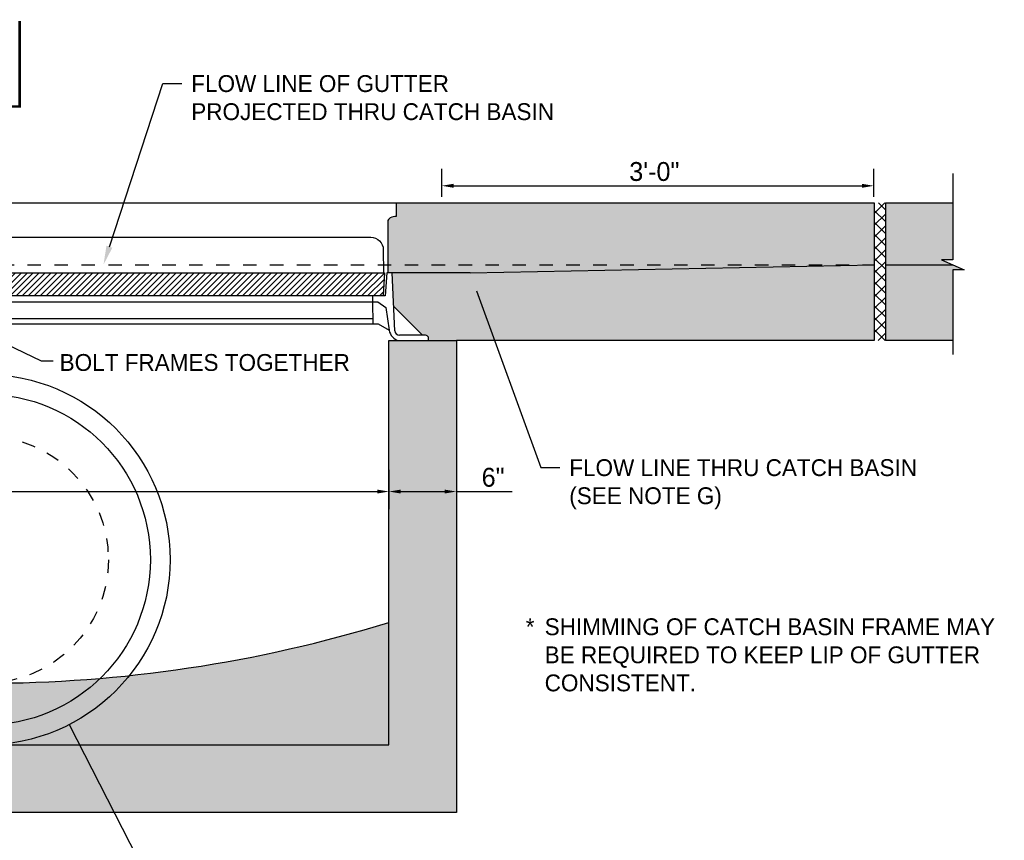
# Model space of a CAD drawing. Header units: feet. Extents: x 6 to 231, y 4 to 30.
# Tile 36 of 67: x 107.21 to 114.52, y 12.28 to 18.37. Entities that reach past the tile are written whole.
import ezdxf
from ezdxf import colors
from ezdxf.entities.mleader import LeaderData, LeaderLine
from ezdxf.math import Vec2, Vec3

# ---------------------------------------------------------------- set-up
doc = ezdxf.new("R2010")
doc.units = ezdxf.units.FT
doc.header["$MEASUREMENT"] = 0
for name, pattern in [('B', [0.3, 0.25, -0.05]), ('F', [0.15000000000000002, 0.1, -0.05]), ('PHANTOM2', [1.25, 0.625, -0.125, 0.125, -0.125, 0.125, -0.125])]:
    doc.linetypes.add(name, pattern=pattern)
for name, color, linetype in [('DETAIL-HATCH-SOLID', 255, 'Continuous'), ('DETAILS', 1, 'Continuous'), ('HATCH', 247, 'Continuous'), ('P-HATCH', 247, 'Continuous'), ('PHANTOM', 7, 'PHANTOM2'), ('text', 9, 'Continuous')]:
    doc.layers.add(name, color=color, linetype=linetype)
doc.styles.add('Slanted-Normal', font='font31.shx', dxfattribs={"height": 0.14})
doc.styles.get("Standard").update_dxf_attribs({"font": 'arial.ttf'})
doc.dimstyles.new('COEC', dxfattribs={"dimscale": 13.9, "dimtxt": 0.18, "dimasz": 0.18, "dimexe": 0.18, "dimexo": 0.0625, "dimgap": 0.09, "dimtad": 1, "dimzin": 0, "dimdsep": 46, "dimtxsty": 'Standard', "dimcen": 0.09, "dimclrd": 256, "dimclre": 256, "dimclrt": 256, "dimaunit": 1, "dimadec": 4, "dimazin": 0, "dimtfac": 1, "dimtofl": 0, "dimtmove": 0, "dimatfit": 3, "dimfxl": 1, "dimtolj": 1, "dimtzin": 0, "dimlwd": -1, "dimlwe": -1, "dimarcsym": 0})
doc.dimstyles.get("Standard").update_dxf_attribs({"dimtxt": 0.18, "dimasz": 0.18, "dimexe": 0.18, "dimexo": 0.0625, "dimgap": 0.09, "dimtad": 0, "dimtih": 1, "dimtoh": 1, "dimdec": 4, "dimzin": 0, "dimdsep": 46, "dimtxsty": 'Standard', "dimcen": 0.09, "dimadec": 0, "dimazin": 0, "dimtfac": 1, "dimtdec": 4, "dimtofl": 0, "dimtmove": 0, "dimatfit": 3, "dimfxl": 1, "dimtolj": 1, "dimtzin": 0, "dimarcsym": 0})
pattern_1 = [(49.99999999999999, (-144.9219420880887, 4.235840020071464), (0.1793150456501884, -0.01568803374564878), [0.01875, -0.20625]), (355, (-144.9219420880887, 4.235840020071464), (-0.03468783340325, 0.188048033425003), [0.015, -0.165]), (100.45144446, (-144.9069991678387, 4.234532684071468), (0.144627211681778, 0.1723599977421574), [0.01593504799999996, -0.1752855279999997]), (46.18420000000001, (-144.9219420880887, 4.285840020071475), (0.2668103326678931, -0.04137982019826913), [0.028125, -0.309375]), (96.63563549, (-144.8997079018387, 4.282391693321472), (0.2336654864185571, 0.2435296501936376), [0.0239025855, -0.26292844]), (351.1841639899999, (-144.9219420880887, 4.285840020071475), (0.2336654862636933, 0.2435296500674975), [0.0225, -0.24750000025]), (21, (-144.8969420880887, 4.273340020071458), (0.1492267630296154, -0.1006547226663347), [0.01875, -0.20625]), (326.0000000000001, (-144.8969420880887, 4.273340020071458), (0.06082883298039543, 0.1812875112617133), [0.015, -0.165]), (71.45144474, (-144.8845065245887, 4.264952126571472), (0.2100555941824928, 0.08063278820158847), [0.0159350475, -0.175285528]), (37.50000000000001, (-144.9219420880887, 4.235840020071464), (0.003039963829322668, 0.08322346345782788), [0, -0.163, 0, -0.1675, 0, -0.165625]), (7.499999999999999, (-144.9219420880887, 4.235840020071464), (0.06576738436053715, 0.09860292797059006), [0, -0.0955, 0, -0.15925, 0, -0.063125]), (327.5, (-144.9776920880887, 4.235840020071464), (0.1334556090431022, -0.005638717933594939), [0, -0.0625, 0, -0.195, 0, -0.25875]), (317.5, (-145.0026920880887, 4.235840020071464), (0.1457965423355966, 0.02502624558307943), [0, -0.08125, 0, -0.1295, 0, -0.18375])]

# ---------------------------------------------------------------- blocks, each defined once
blk = doc.blocks.new('*D51')
at = {"layer": 'Defpoints', "color": 0, "linetype": 'Continuous', "transparency": 16777216}
for p in [(113.5508759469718, 17.13557643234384), (110.3434052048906, 17.01012270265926), (113.5508759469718, 17.01012270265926)]:
    blk.add_point(p, dxfattribs=at)
at = {"layer": 'text', "color": 0, "linetype": 'Continuous', "lineweight": -2, "transparency": 16777216}
for p, q in [((110.3434052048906, 17.05387270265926), (110.3434052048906, 17.26157643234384)), ((113.5508759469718, 17.05387270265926), (113.5508759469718, 17.26157643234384)), ((110.4309052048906, 17.13557643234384), (113.4633759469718, 17.13557643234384))]:
    blk.add_line(p, q, dxfattribs=at)
at = {"layer": 'text', "color": 0, "linetype": 'Continuous', "transparency": 16777216}
for points in [[(110.4309052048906, 17.15015976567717), (110.4309052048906, 17.12099309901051), (110.3434052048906, 17.13557643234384)], [(113.4633759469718, 17.15015976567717), (113.4633759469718, 17.12099309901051), (113.5508759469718, 17.13557643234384)]]:
    blk.add_solid(points, dxfattribs=at)
at = {"layer": 'text', "color": 0, "linetype": 'Continuous', "transparency": 16777216, "insert": (111.9212046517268, 17.24057643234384), "char_height": 0.14, "attachment_point": 5, "style": 'Slanted-Normal'}
blk.add_mtext('\\A1;3\'-0"', dxfattribs=at)
blk = doc.blocks.new('*D52')
at = {"layer": 'Defpoints', "color": 0, "linetype": 'Continuous', "transparency": 16777216}
for p in [(103.951392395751, 15.07108447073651), (109.9513744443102, 15.07081993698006), (109.9513744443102, 14.86652407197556)]:
    blk.add_point(p, dxfattribs=at)
at = {"layer": 'text', "color": 0, "linetype": 'Continuous', "lineweight": -2, "transparency": 16777216}
for p, q in [((103.951392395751, 15.02733447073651), (103.951392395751, 14.73527407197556)), ((109.9513744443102, 15.02706993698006), (109.9513744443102, 14.73527407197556)), ((104.038892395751, 14.86652407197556), (109.8638744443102, 14.86652407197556))]:
    blk.add_line(p, q, dxfattribs=at)
at = {"layer": 'text', "color": 0, "linetype": 'Continuous', "transparency": 16777216}
for points in [[(104.038892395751, 14.88110740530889), (104.038892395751, 14.85194073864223), (103.951392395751, 14.86652407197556)], [(109.8638744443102, 14.88110740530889), (109.8638744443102, 14.85194073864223), (109.9513744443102, 14.86652407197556)]]:
    blk.add_solid(points, dxfattribs=at)
at = {"layer": 'text', "color": 0, "linetype": 'Continuous', "transparency": 16777216, "insert": (106.9513744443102, 15.00214907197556), "char_height": 0.14, "attachment_point": 5, "style": 'Slanted-Normal'}
blk.add_mtext('\\A1;6\'-0"', dxfattribs=at)
blk = doc.blocks.new('*D60')
at = {"layer": 'Defpoints', "color": 0, "linetype": 'Continuous', "transparency": 16777216}
for p in [(110.4513744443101, 14.86652407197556), (109.9513744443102, 14.77463756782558), (110.4513744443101, 14.77463756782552)]:
    blk.add_point(p, dxfattribs=at)
at = {"layer": 'text', "color": 0, "linetype": 'Continuous', "lineweight": -2, "transparency": 16777216}
for p, q in [((110.0388744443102, 14.86652407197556), (110.3638744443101, 14.86652407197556)), ((110.4513744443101, 14.86652407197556), (110.8665966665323, 14.86652407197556))]:
    blk.add_line(p, q, dxfattribs=at)
at = {"layer": 'text', "color": 0, "linetype": 'Continuous', "transparency": 16777216}
for points in [[(110.0388744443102, 14.88110740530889), (110.0388744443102, 14.85194073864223), (109.9513744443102, 14.86652407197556)], [(110.3638744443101, 14.88110740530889), (110.3638744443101, 14.85194073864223), (110.4513744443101, 14.86652407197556)]]:
    blk.add_solid(points, dxfattribs=at)
at = {"layer": 'text', "color": 0, "linetype": 'Continuous', "transparency": 16777216, "insert": (110.7243744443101, 14.97152407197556), "char_height": 0.14, "attachment_point": 5, "style": 'Slanted-Normal'}
blk.add_mtext('\\A1;6"', dxfattribs=at)
blk = doc.blocks.new('_None')

msp = doc.modelspace()

# ---------------------------------------------------------------- hatches: boundary and pattern name
at = {"layer": 'DETAIL-HATCH-SOLID'}
h = msp.add_hatch(color=256, dxfattribs=at)
h.dxf.hatch_style = 1
h.paths.add_polyline_path([(100.1845732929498, 17.01012270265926), (99.68456914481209, 17.01012270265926), (99.68456108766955, 16.58721136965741), (99.76873550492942, 16.58721136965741), (99.60041108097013, 16.51303403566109), (99.68457329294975, 16.51303403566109), (99.6845732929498, 15.98759980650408), (100.1845732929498, 15.98759980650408)])
edge = h.paths.add_edge_path()
edge.add_arc((103.8506647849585, 16.86754167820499), 0.02982201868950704, 351.7794126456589, 408.4837359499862)
edge.add_arc((103.8257858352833, 16.83943722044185), 0.06735630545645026, 48.4837359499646, 88.5761151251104)
edge.add_line((103.8274595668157, 16.90677272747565), (103.8176923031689, 16.9070155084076))
edge.add_line((103.8176923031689, 16.9070155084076), (103.8176923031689, 17.01012270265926))
edge.add_line((103.8176923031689, 17.01012270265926), (100.2679066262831, 17.01012270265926))
edge.add_line((100.2679066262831, 17.01012270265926), (100.2679066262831, 15.98759980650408))
edge.add_line((100.2679066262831, 15.98759980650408), (103.4513744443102, 15.98759980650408))
edge.add_line((103.4513744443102, 15.98759980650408), (103.5780488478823, 15.98759980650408))
edge.add_line((103.5780488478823, 15.98759980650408), (103.5780488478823, 16.0117098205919))
edge.add_arc((103.5940453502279, 16.0117098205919), 0.0159965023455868, 69.25149551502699, 180, ccw=False)
edge.add_line((103.5997123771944, 16.02666886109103), (103.6217655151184, 16.02674594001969))
edge.add_line((103.6217655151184, 16.02674594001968), (103.835610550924, 16.24059097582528))
edge.add_line((103.835610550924, 16.24059097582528), (103.8467513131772, 16.48854187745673))
edge.add_line((103.8467513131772, 16.48854187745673), (103.8801803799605, 16.48854187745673))
edge.add_line((103.8801803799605, 16.48854187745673), (103.8801803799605, 16.8632775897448))
edge = h.paths.add_edge_path()
edge.add_line((113.5540213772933, 17.01012270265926), (110.0042357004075, 17.01012270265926))
edge.add_line((110.0042357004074, 17.01012270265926), (110.0042357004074, 16.90630549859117))
edge.add_arc((109.9961421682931, 16.83943722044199), 0.06735630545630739, 83.09866460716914, 131.5162640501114)
edge.add_arc((109.9712632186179, 16.86754167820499), 0.02982201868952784, 131.5162640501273, 188.2205873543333)
edge.add_line((109.9417476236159, 16.8632775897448), (109.9417476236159, 16.48854187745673))
edge.add_line((109.9417476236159, 16.48854187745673), (109.9751766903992, 16.48854187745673))
edge.add_line((109.9751766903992, 16.48854187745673), (109.9863174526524, 16.24059097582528))
edge.add_line((109.9863174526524, 16.24059097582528), (110.200162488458, 16.02674594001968))
edge.add_line((110.200162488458, 16.02674594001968), (110.222215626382, 16.02666886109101))
edge.add_arc((110.2278826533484, 16.0117098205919), 0.01599650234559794, 0, 110.74850448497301, ccw=False)
edge.add_line((110.243879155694, 16.0117098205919), (110.243879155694, 15.98759980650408))
edge.add_line((110.243879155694, 15.98759980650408), (110.4513744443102, 15.98759980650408))
edge.add_line((110.4513744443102, 15.98759980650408), (113.5540213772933, 15.98759980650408))
edge.add_line((113.5540213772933, 15.98759980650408), (113.5540213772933, 17.01012270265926))
h.paths.add_polyline_path([(114.1373547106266, 16.51303403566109), (114.2215169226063, 16.51303403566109), (114.0531924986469, 16.58721136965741), (114.1373669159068, 16.58721136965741), (114.1373588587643, 17.01012270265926), (113.6373547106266, 17.01012270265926), (113.6373547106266, 15.98759980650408), (114.1373547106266, 15.98759980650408)])
at = {"layer": 'P-HATCH', "linetype": 'Continuous'}
h = msp.add_hatch(dxfattribs=at)
h.set_pattern_fill('ANSI37', color=256, scale=0.5)
h.set_pattern_definition([(45, (-65.46549132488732, 2.490345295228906), (-0.04419417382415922, 0.04419417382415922), []), (135, (-65.46549132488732, 2.490345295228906), (-0.04419417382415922, -0.04419417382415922), [])])
h.paths.add_polyline_path([(113.6373547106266, 17.01012270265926), (113.5540213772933, 17.01012270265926), (113.5540213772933, 15.98759980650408), (113.6373547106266, 15.98759980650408)])
h = msp.add_hatch(dxfattribs=at)
h.set_pattern_fill('ANSI31', color=256, scale=0.25)
h.set_pattern_definition([(45, (-77.74727892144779, 1.533886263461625), (-0.02209708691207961, 0.02209708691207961), [])])
h.paths.add_polyline_path([(109.9178895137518, 16.48854187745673), (106.9879541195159, 16.48854187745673), (106.9996722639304, 16.32021998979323), (109.9077209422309, 16.32021998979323)])
h = msp.add_hatch(dxfattribs=at)
h.set_pattern_fill('AR-CONC', color=256, scale=0.025)
h.set_pattern_definition(pattern_1)
h.paths.add_polyline_path([(110.4513744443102, 12.98585826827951), (110.4513744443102, 15.48759980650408), (110.4513744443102, 15.98759980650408), (110.3465260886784, 15.98759980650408), (110.1262490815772, 15.98692749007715), (110.0236021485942, 15.98692749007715), (109.9513744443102, 15.98759980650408), (109.9513744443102, 12.98585826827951), (106.9513744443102, 12.98585826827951), (103.9513744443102, 12.98585826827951), (103.9513744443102, 15.98759980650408), (103.4513744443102, 15.98759980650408), (103.4513744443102, 15.48759980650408), (103.4513744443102, 12.98585826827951), (103.4513744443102, 12.48585826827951), (110.4513744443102, 12.48585826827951)])
h = msp.add_hatch(dxfattribs=at)
h.set_pattern_fill('AR-CONC', color=256, scale=0.025)
h.set_pattern_definition(pattern_1)
edge = h.paths.add_edge_path()
edge.add_arc((106.9513744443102, 23.65132527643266), 10.20664134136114, 252.9068371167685, 287.0931628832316, ccw=False)
edge.add_line((103.9513744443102, 13.89553071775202), (103.9513744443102, 12.98585826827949))
edge.add_line((103.9513744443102, 12.98585826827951), (106.9513744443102, 12.98585826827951))
edge.add_line((106.9513744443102, 12.98585826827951), (109.9513744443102, 12.98585826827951))
edge.add_line((109.9513744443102, 12.98585826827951), (109.9513744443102, 13.89553071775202))

# ---------------------------------------------------------------- linework, layer by layer
at = {"layer": 'DETAILS'}
for p, q in [((114.1373547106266, 17.22785428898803), (114.1373669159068, 16.58721136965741)), ((114.0531924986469, 16.58721136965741), (114.2215169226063, 16.51303403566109)), ((114.1373669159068, 16.58721136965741), (114.0531924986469, 16.58721136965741)), ((114.1373547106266, 16.51303403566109), (114.1373547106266, 15.88278289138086)), ((114.2215169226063, 16.51303403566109), (114.1373547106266, 16.51303403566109))]:
    msp.add_line(p, q, dxfattribs=at)
at = {"layer": 'DETAILS', "linetype": 'Continuous'}
for p, q in [((103.9513744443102, 12.98585826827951), (109.9513744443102, 12.98585826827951)), ((110.4513744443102, 12.48585826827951), (103.4513744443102, 12.48585826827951))]:
    msp.add_line(p, q, dxfattribs=at)
for points in [[(110.0042357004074, 17.01012270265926), (113.5540213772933, 17.01012270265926)], [(113.5540213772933, 17.01012270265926), (113.5540213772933, 15.98759980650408)], [(113.6373547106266, 17.01012270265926), (114.1373547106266, 17.01012270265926)], [(113.6373547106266, 17.01012270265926), (113.6373547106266, 15.98759980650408)], [(110.5539968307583, 16.48854187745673), (113.5540213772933, 16.55012270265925)], [(113.6373547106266, 16.55012270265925), (114.1373547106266, 16.55012270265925)], [(110.5539968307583, 16.48854187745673), (109.9417476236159, 16.48854187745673)], [(106.9513744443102, 12.98585826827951), (109.9513744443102, 12.98585826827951), (109.9513744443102, 15.98759980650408), (110.4513744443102, 15.98759980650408), (110.4513744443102, 12.48585826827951)], [(113.5540213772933, 15.98759980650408), (110.4513744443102, 15.98759980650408)], [(114.1373547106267, 15.98759980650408), (113.6373547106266, 15.98759980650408)]]:
    msp.add_lwpolyline(points, dxfattribs=at)
at = {"layer": 'DETAILS', "color": 247, "linetype": 'F', "ltscale": 0.1}
msp.add_lwpolyline([(100.2679066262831, 16.55012270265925), (113.5540213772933, 16.55012270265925)], dxfattribs=at)
at = {"layer": 'DETAILS', "linetype": 'Continuous'}
for radius in [1.375000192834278, 1.228333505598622]:
    msp.add_circle((106.9513744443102, 14.36085846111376), radius, dxfattribs=at)
at = {"layer": 'DETAILS', "linetype": 'F', "ltscale": 0.0625}
msp.add_circle((106.9513744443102, 14.36085846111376), 0.9166667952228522, dxfattribs=at)
at = {"layer": 'DETAILS', "linetype": 'Continuous'}
msp.add_arc((106.9513744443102, 23.64019276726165), 10.19600110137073, 252.8884495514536, 287.1115504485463, dxfattribs=at)
at = {"layer": 'HATCH', "linetype": 'Continuous'}
for points in [[(106.9109640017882, 16.48854187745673), (106.9109640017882, 17.01012270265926), (110.0042357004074, 17.01012270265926), (110.0042357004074, 16.9070155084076), (109.9944684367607, 16.90677272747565, 0.176742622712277), (109.9514962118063, 16.88987143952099, 0.2525947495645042), (109.9417476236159, 16.8632775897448), (109.9417476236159, 16.48854187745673)], [(106.9908305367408, 16.48854187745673), (106.9904194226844, 16.67900514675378, -0.353731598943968), (107.0890716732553, 16.75391411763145), (109.8167527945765, 16.75391411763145, -0.3966130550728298), (109.9093830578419, 16.66163868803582), (109.9108904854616, 16.48854187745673)]]:
    msp.add_lwpolyline(points, format="xyb", dxfattribs=at)
for points in [[(106.9879541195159, 16.48854187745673), (109.9178895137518, 16.48854187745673)], [(109.9178895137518, 16.48854187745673), (109.9077209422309, 16.32021998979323)], [(109.829153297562, 16.31887535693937), (107.0735710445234, 16.31887535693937)], [(107.0731239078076, 16.27452114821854), (109.8296004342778, 16.27452114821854)], [(109.8296004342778, 16.27452114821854), (109.8312509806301, 16.1107934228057)], [(110.200162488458, 16.02674594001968), (109.9863174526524, 16.24059097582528)], [(107.0731239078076, 16.15090830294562), (109.830846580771, 16.15090830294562)]]:
    msp.add_lwpolyline(points, dxfattribs=at)
for centre, radius, start, end in [((110.0441934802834, 16.07642102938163), 0.09183189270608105, 188.2317647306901, 257.0424820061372), ((110.0300648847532, 16.06367512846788), 0.03633453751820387, 186.2715240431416, 269.6744350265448), ((110.2194208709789, 15.99945555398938), 0.02735643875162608, 26.61211650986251, 84.13638797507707)]:
    msp.add_arc(centre, radius, start, end, dxfattribs=at)
at = {"layer": 'P-HATCH', "linetype": 'Continuous'}
for p, q in [((109.9361263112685, 16.48854187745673), (109.9236324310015, 16.31982780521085)), ((109.9751766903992, 16.48854187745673), (109.9361263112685, 16.48854187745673)), ((109.993947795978, 16.05970593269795), (109.9751766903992, 16.48854187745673)), ((109.9236324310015, 16.31982780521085), (109.829153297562, 16.31887535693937)), ((109.829153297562, 16.31887535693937), (109.8296004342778, 16.27452114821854)), ((109.8296004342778, 16.27452114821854), (109.8673819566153, 16.27452114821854)), ((109.8673819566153, 16.27452114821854), (109.9279464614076, 16.23190375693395)), ((109.9279464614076, 16.23190375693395), (109.9533077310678, 16.06327275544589)), ((107.0353423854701, 16.1107934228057), (109.8707808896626, 16.1107934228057)), ((109.8707808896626, 16.1107934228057), (109.9533077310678, 16.06327275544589)), ((110.222215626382, 16.02666886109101), (110.0298584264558, 16.02734117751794)), ((110.243879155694, 15.98759980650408), (110.243879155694, 16.0117098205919)), ((110.0236021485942, 15.98692749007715), (110.243879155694, 15.98759980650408)), ((110.1262490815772, 15.98692749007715), (110.3465260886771, 15.98759980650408))]:
    msp.add_line(p, q, dxfattribs=at)
at = {"layer": 'PHANTOM', "linetype": 'B'}
msp.add_lwpolyline([(106.7562933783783, 17.72344929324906, 0.01875000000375, 0.01875000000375, 0), (107.2097350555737, 17.72344929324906, 0.01875000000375, 0.01875000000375, 0), (107.2097350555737, 18.35870556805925, 0, 0, 0)], format="xyseb", dxfattribs=at)

# ---------------------------------------------------------------- texts
at = {"layer": 'text', "char_height": 0.125, "attachment_point": 1, "style": 'Slanted-Normal'}
for s, insert, width in [('BOLT FRAMES TOGETHER', (107.5062286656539, 15.88680682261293), 3.290191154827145), ('*', (110.9666321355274, 13.92524344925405), 2.740488), ('SHIMMING OF CATCH BASIN FRAME MAY BE REQUIRED TO KEEP LIP OF GUTTER CONSISTENT.', (111.1071321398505, 13.92567664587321), 3.507674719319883)]:
    msp.add_mtext(s, dxfattribs=dict(at, insert=insert, width=width))

# ---------------------------------------------------------------- dimensions: what is measured, and where the dimension line sits
at = {"layer": 'text', "linetype": 'Continuous'}
for base, p1, p2, angle, text, override, picture, middle in [((113.5508759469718, 17.13557643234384), (110.3434052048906, 17.01012270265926), (113.5508759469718, 17.01012270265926), 0, '3\'-0"', {"dimscale": 0.7, "dimtxt": 0.125, "dimasz": 0.125, "dimgap": 0.05, "dimtad": 1, "dimtih": 0, "dimtoh": 0, "dimtxsty": 'Slanted-Normal', "dimse1": 0, "dimse2": 0}, '*D51', (111.9212046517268, 17.13557643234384)), ((110.4513744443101, 14.86652407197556), (109.9513744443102, 14.77463756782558), (110.4513744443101, 14.77463756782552), 359.99999999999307, '6"', {"dimscale": 0.7, "dimtxt": 0.125, "dimasz": 0.125, "dimgap": 0.05, "dimtad": 1, "dimtih": 0, "dimtoh": 0, "dimtxsty": 'Slanted-Normal', "dimse1": 1, "dimse2": 1}, '*D60', (110.7243744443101, 14.86652407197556))]:
    dim = msp.add_linear_dim(base=base, p1=p1, p2=p2, angle=angle, text=text, dimstyle='Standard', override=override, dxfattribs=at)
    dim.commit()
    dim.dimension.update_dxf_attribs({"geometry": picture, "text_midpoint": middle, "dimtype": 161})
dim = msp.add_linear_dim(base=(109.9513744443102, 14.86652407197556), p1=(103.951392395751, 15.07108447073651), p2=(109.9513744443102, 15.07081993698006), text='6\'-0"', dimstyle='Standard', override={"dimscale": 0.7, "dimtxt": 0.125, "dimasz": 0.125, "dimexe": 0.1875, "dimgap": 0.09375, "dimtad": 1, "dimtih": 0, "dimlunit": 4, "dimtxsty": 'Slanted-Normal', "dimcen": 0.09375, "dimaunit": 1, "dimadec": 3}, dxfattribs=at)
dim.commit()
dim.dimension.update_dxf_attribs({"geometry": '*D52', "text_midpoint": (106.9513744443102, 14.86652407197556), "dimtype": 160})

# ---------------------------------------------------------------- leaders
at = {"layer": 'text'}
msp.add_leader([(106.9665980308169, 16.02880420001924), (107.3699802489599, 15.83571304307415), (107.4592784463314, 15.83571304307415)], dimstyle='COEC', override={"dimscale": 0.7}, dxfattribs=at)
at = {"layer": 'text', "linetype": 'Continuous'}
ml = msp.add_multileader_mtext('Standard', dxfattribs=at)
ml.set_content('FLOW LINE OF GUTTER \\PPROJECTED THRU CATCH BASIN', color=256, style='Slanted-Normal')
ml.set_leader_properties(color=256, linetype='ByLayer', lineweight=-1)
ml.build(insert=Vec2(0, 0))
ml.multileader.update_dxf_attribs({"dogleg_length": 0.14, "arrow_head_size": 0.14})
ctx = ml.context
ctx.base_point, ctx.char_height, ctx.arrow_head_size, ctx.landing_gap_size, ctx.plane_origin = Vec3(108.4133369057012, 17.89405573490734), 0.125, 0.14, 0.07, Vec3(106.7971587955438, 18.51602420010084)
notes = []
notes.append((ctx, [(0, (1, 1, 0), (108.2733369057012, 17.89405573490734), (1, 0), 0.14, [(0, [(107.8319486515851, 16.55012270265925)], 0, [])])]))
ctx.mtext.insert, ctx.mtext.flow_direction = Vec3(108.4833369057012, 17.95655573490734), 5
ml = msp.add_multileader_mtext('Standard', dxfattribs=at)
ml.set_content('FLOW LINE THRU CATCH BASIN\\P(SEE NOTE G)', color=256, style='Slanted-Normal')
ml.set_leader_properties(color=256, linetype='ByLayer', lineweight=-1)
ml.build(insert=Vec2(0, 0))
ml.multileader.update_dxf_attribs({"dogleg_length": 0.14, "arrow_head_size": 0.14})
ctx = ml.context
ctx.base_point, ctx.char_height, ctx.arrow_head_size, ctx.landing_gap_size, ctx.plane_origin = Vec3(111.2196748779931, 15.04386113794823), 0.125, 0.14, 0.07, Vec3(109.6034967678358, 15.66582960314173)
notes.append((ctx, [(0, (1, 1, 0), (111.0796748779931, 15.04386113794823), (1, 0), 0.14, [(0, [(110.5539968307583, 16.48854187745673)], 0, [])])]))
ctx.mtext.insert, ctx.mtext.flow_direction = Vec3(111.2896748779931, 15.10636113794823), 5
ml = msp.add_multileader_mtext('Standard', dxfattribs=at)
ml.set_content('\\A1;{\\C9;ALL PIPES CONNECTIONS SHALL \\PHAVE A PREFORMED HOLE }', color=256, style='Slanted-Normal')
ml.set_leader_properties(color=256, linetype='ByLayer', lineweight=-1)
ml.set_arrow_properties(name='NONE')
ml.build(insert=Vec2(0, 0))
ml.multileader.update_dxf_attribs({"dogleg_length": 0.14, "arrow_head_size": 0.14})
ctx = ml.context
ctx.base_point, ctx.char_height, ctx.arrow_head_size, ctx.landing_gap_size, ctx.plane_origin = Vec3(108.2233222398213, 12.14651160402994), 0.125, 0.14, 0.07, Vec3(106.4223891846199, 12.76848006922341)
notes.append((ctx, [(0, (1, 1, 0), (108.0833222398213, 12.14651160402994), (1, 0), 0.14, [(0, [(107.5772269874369, 13.13654880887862)], 0, [])])]))
ctx.mtext.insert, ctx.mtext.flow_direction = Vec3(108.2933222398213, 12.20901160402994), 5
for ctx, leaders in notes:
    for number, flags, end, landing, length, lines in leaders:
        leader = LeaderData()
        leader.index, (leader.has_last_leader_line, leader.has_dogleg_vector, leader.attachment_direction) = number, flags
        leader.last_leader_point, leader.dogleg_vector, leader.dogleg_length = Vec3(end), Vec3(landing), length
        for number, points, colour, breaks in lines:
            line = LeaderLine()
            line.index, line.vertices, line.color, line.breaks = number, Vec3.list(points), colors.encode_raw_color(colour), breaks
            leader.lines.append(line)
        ctx.leaders.append(leader)

doc.saveas('drawing.dxf')
